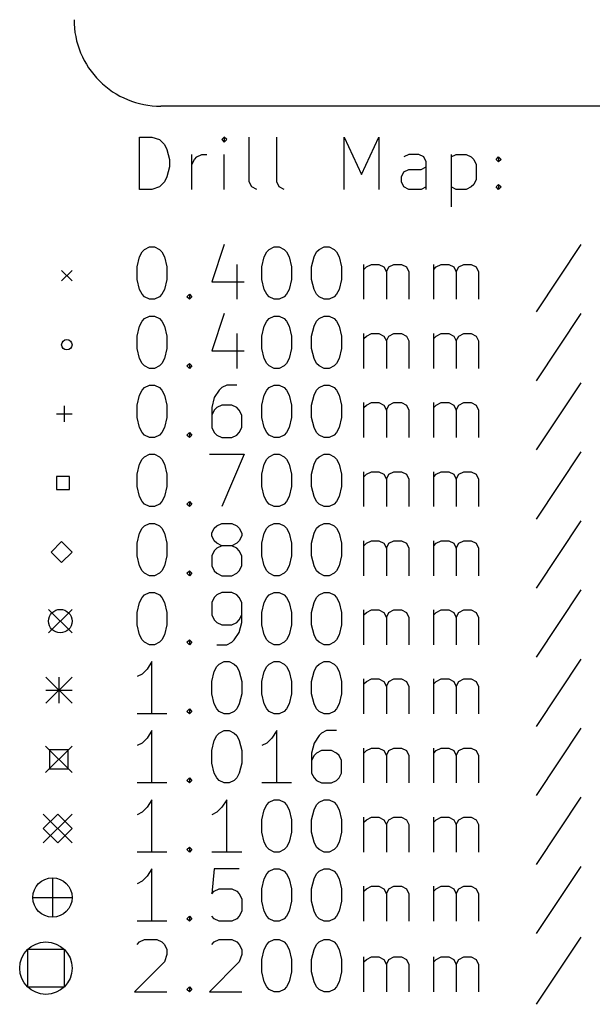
# Model space of a CAD drawing. Extents: x 35 to 385, y -237 to -55.
# Tile 1 of 8: x 35 to 57, y -236 to -199. Entities that reach past the tile are written whole.
import ezdxf

# ---------------------------------------------------------------- set-up
doc = ezdxf.new("R2010")
doc.units = 0
doc.layers.add('BLACK', color=7, linetype='CONTINUOUS')

msp = doc.modelspace()

# ---------------------------------------------------------------- linework, layer by layer
at = {"layer": 'BLACK', "linetype": 'CONTINUOUS'}
for p, q in [((381.506, -201.93), (40.4576, -201.93)), ((39.6487, -205.11), (39.6487, -203.11)), ((39.6487, -203.11), (40.1249, -203.11)), ((40.1249, -203.11), (40.4106, -203.205)), ((42.8868, -203.11), (42.7915, -203.205)), ((42.982, -203.205), (42.8868, -203.11)), ((42.8868, -203.11), (42.8868, -203.3)), ((43.8392, -204.824), (43.8392, -203.11)), ((44.8868, -204.824), (44.8868, -203.11)), ((47.4582, -205.11), (47.4582, -203.11)), ((47.4582, -203.11), (48.1249, -204.538)), ((48.1249, -204.538), (48.7915, -203.11)), ((48.7915, -203.11), (48.7915, -205.11)), ((40.4106, -203.205), (40.6011, -203.395)), ((40.6011, -203.395), (40.6963, -203.586)), ((42.7915, -203.205), (42.8868, -203.3)), ((42.8868, -203.3), (42.982, -203.205)), ((40.6963, -203.586), (40.7915, -203.967)), ((41.6487, -205.11), (41.6487, -203.776)), ((41.7439, -203.967), (41.8392, -203.872)), ((41.8392, -203.872), (42.0296, -203.776)), ((42.0296, -203.776), (42.2201, -203.776)), ((42.8868, -205.11), (42.8868, -203.776)), ((49.9344, -203.776), (49.7439, -203.872)), ((50.3154, -203.776), (49.9344, -203.776)), ((50.5058, -203.872), (50.3154, -203.776)), ((50.6011, -204.062), (50.5058, -203.872)), ((51.5535, -203.776), (51.5535, -205.776)), ((51.5535, -203.872), (51.7439, -203.776)), ((51.7439, -203.776), (52.1249, -203.776)), ((52.1249, -203.776), (52.3154, -203.872)), ((52.3154, -203.872), (52.4106, -203.967)), ((53.2677, -203.967), (53.363, -203.872)), ((53.363, -203.872), (53.4582, -203.967)), ((53.363, -203.872), (53.363, -204.062)), ((40.7915, -204.253), (40.6963, -204.634)), ((40.7915, -203.967), (40.7915, -204.253)), ((41.6487, -204.157), (41.7439, -203.967)), ((50.4106, -204.348), (50.6011, -204.253)), ((50.6011, -205.11), (50.6011, -204.062)), ((52.4106, -203.967), (52.5058, -204.157)), ((52.5058, -204.157), (52.5058, -204.729)), ((53.363, -204.062), (53.2677, -203.967)), ((53.4582, -203.967), (53.363, -204.062)), ((40.6963, -204.634), (40.6011, -204.824)), ((49.6487, -204.634), (49.7439, -204.443)), ((49.6487, -204.824), (49.6487, -204.634)), ((49.7439, -204.443), (49.9344, -204.348)), ((49.9344, -204.348), (50.4106, -204.348)), ((40.4106, -205.015), (40.1249, -205.11)), ((40.6011, -204.824), (40.4106, -205.015)), ((43.9344, -205.015), (43.8392, -204.824)), ((44.1249, -205.11), (43.9344, -205.015)), ((44.982, -205.015), (44.8868, -204.824)), ((45.1725, -205.11), (44.982, -205.015)), ((49.7439, -205.015), (49.6487, -204.824)), ((49.9344, -205.11), (49.7439, -205.015)), ((50.6011, -205.015), (50.4106, -205.11)), ((51.7439, -205.11), (51.5535, -205.015)), ((52.3154, -205.015), (52.1249, -205.11)), ((52.4106, -204.919), (52.3154, -205.015)), ((52.5058, -204.729), (52.4106, -204.919)), ((53.2677, -205.015), (53.363, -204.919)), ((53.363, -205.11), (53.2677, -205.015)), ((53.363, -204.919), (53.4582, -205.015)), ((53.363, -204.919), (53.363, -205.11)), ((53.4582, -205.015), (53.363, -205.11)), ((40.1249, -205.11), (39.6487, -205.11)), ((50.4106, -205.11), (49.9344, -205.11)), ((52.1249, -205.11), (51.7439, -205.11)), ((42.8868, -207.215), (42.4106, -208.643)), ((56.5058, -207.215), (54.7915, -209.786)), ((39.6487, -207.691), (39.7439, -207.5)), ((39.7439, -207.5), (39.8392, -207.405)), ((39.8392, -207.405), (40.0296, -207.31)), ((40.0296, -207.31), (40.2201, -207.31)), ((40.2201, -207.31), (40.4106, -207.405)), ((40.4106, -207.405), (40.5058, -207.5)), ((40.5058, -207.5), (40.6011, -207.691)), ((44.4106, -207.691), (44.5058, -207.5)), ((44.5058, -207.5), (44.6011, -207.405)), ((44.6011, -207.405), (44.7915, -207.31)), ((44.7915, -207.31), (44.982, -207.31)), ((44.982, -207.31), (45.1725, -207.405)), ((45.1725, -207.405), (45.2677, -207.5)), ((45.2677, -207.5), (45.363, -207.691)), ((46.3154, -207.691), (46.4106, -207.5)), ((46.4106, -207.5), (46.5058, -207.405)), ((46.5058, -207.405), (46.6963, -207.31)), ((46.6963, -207.31), (46.8868, -207.31)), ((46.8868, -207.31), (47.0773, -207.405)), ((47.0773, -207.405), (47.1725, -207.5)), ((47.1725, -207.5), (47.2677, -207.691)), ((39.5535, -208.072), (39.6487, -207.691)), ((40.6011, -207.691), (40.6963, -208.072)), ((43.363, -207.976), (43.363, -209.31)), ((44.3154, -208.072), (44.4106, -207.691)), ((45.363, -207.691), (45.4582, -208.072)), ((46.2201, -208.072), (46.3154, -207.691)), ((47.2677, -207.691), (47.363, -208.072)), ((48.2201, -209.31), (48.2201, -207.976)), ((48.3154, -208.072), (48.5058, -207.976)), ((48.5058, -207.976), (48.7915, -207.976)), ((48.7915, -207.976), (48.982, -208.072)), ((49.1725, -208.072), (49.363, -207.976)), ((49.363, -207.976), (49.6487, -207.976)), ((49.6487, -207.976), (49.8392, -208.072)), ((50.8868, -209.31), (50.8868, -207.976)), ((50.982, -208.072), (51.1725, -207.976)), ((51.1725, -207.976), (51.4582, -207.976)), ((51.4582, -207.976), (51.6487, -208.072)), ((51.8392, -208.072), (52.0296, -207.976)), ((52.0296, -207.976), (52.3154, -207.976)), ((52.3154, -207.976), (52.5058, -208.072)), ((36.6725, -208.205), (37.0725, -208.605)), ((37.0725, -208.205), (36.6725, -208.605)), ((39.5535, -208.548), (39.5535, -208.072)), ((40.6963, -208.072), (40.6963, -208.548)), ((44.3154, -208.548), (44.3154, -208.072)), ((45.4582, -208.072), (45.4582, -208.548)), ((46.2201, -208.548), (46.2201, -208.072)), ((47.363, -208.072), (47.363, -208.548)), ((48.2201, -208.167), (48.3154, -208.072)), ((48.982, -208.072), (49.0773, -208.262)), ((49.0773, -208.262), (49.1725, -208.072)), ((49.0773, -208.262), (49.0773, -209.31)), ((49.8392, -208.072), (49.9344, -208.262)), ((49.9344, -208.262), (49.9344, -209.31)), ((50.8868, -208.167), (50.982, -208.072)), ((51.6487, -208.072), (51.7439, -208.262)), ((51.7439, -208.262), (51.8392, -208.072)), ((51.7439, -208.262), (51.7439, -209.31)), ((52.5058, -208.072), (52.6011, -208.262)), ((52.6011, -208.262), (52.6011, -209.31)), ((39.6487, -208.929), (39.5535, -208.548)), ((40.6963, -208.548), (40.6011, -208.929)), ((42.4106, -208.643), (43.6487, -208.643)), ((44.4106, -208.929), (44.3154, -208.548)), ((45.4582, -208.548), (45.363, -208.929)), ((46.3154, -208.929), (46.2201, -208.548)), ((47.363, -208.548), (47.2677, -208.929)), ((39.7439, -209.119), (39.6487, -208.929)), ((39.8392, -209.215), (39.7439, -209.119)), ((40.5058, -209.119), (40.4106, -209.215)), ((40.6011, -208.929), (40.5058, -209.119)), ((41.4582, -209.215), (41.5535, -209.119)), ((41.5535, -209.119), (41.6487, -209.215)), ((41.5535, -209.119), (41.5535, -209.31)), ((44.5058, -209.119), (44.4106, -208.929)), ((44.6011, -209.215), (44.5058, -209.119)), ((45.2677, -209.119), (45.1725, -209.215)), ((45.363, -208.929), (45.2677, -209.119)), ((46.4106, -209.119), (46.3154, -208.929)), ((46.5058, -209.215), (46.4106, -209.119)), ((47.1725, -209.119), (47.0773, -209.215)), ((47.2677, -208.929), (47.1725, -209.119)), ((40.0296, -209.31), (39.8392, -209.215)), ((40.2201, -209.31), (40.0296, -209.31)), ((40.4106, -209.215), (40.2201, -209.31)), ((41.5535, -209.31), (41.4582, -209.215)), ((41.6487, -209.215), (41.5535, -209.31)), ((44.7915, -209.31), (44.6011, -209.215)), ((44.982, -209.31), (44.7915, -209.31)), ((45.1725, -209.215), (44.982, -209.31)), ((46.6963, -209.31), (46.5058, -209.215)), ((46.8868, -209.31), (46.6963, -209.31)), ((47.0773, -209.215), (46.8868, -209.31)), ((42.8868, -209.855), (42.4106, -211.283)), ((56.5058, -209.855), (54.7915, -212.426)), ((39.6487, -210.331), (39.7439, -210.14)), ((39.7439, -210.14), (39.8392, -210.045)), ((39.8392, -210.045), (40.0296, -209.95)), ((40.0296, -209.95), (40.2201, -209.95)), ((40.2201, -209.95), (40.4106, -210.045)), ((40.4106, -210.045), (40.5058, -210.14)), ((40.5058, -210.14), (40.6011, -210.331)), ((44.4106, -210.331), (44.5058, -210.14)), ((44.5058, -210.14), (44.6011, -210.045)), ((44.6011, -210.045), (44.7915, -209.95)), ((44.7915, -209.95), (44.982, -209.95)), ((44.982, -209.95), (45.1725, -210.045)), ((45.1725, -210.045), (45.2677, -210.14)), ((45.2677, -210.14), (45.363, -210.331)), ((46.3154, -210.331), (46.4106, -210.14)), ((46.4106, -210.14), (46.5058, -210.045)), ((46.5058, -210.045), (46.6963, -209.95)), ((46.6963, -209.95), (46.8868, -209.95)), ((46.8868, -209.95), (47.0773, -210.045)), ((47.0773, -210.045), (47.1725, -210.14)), ((47.1725, -210.14), (47.2677, -210.331)), ((39.5535, -210.712), (39.6487, -210.331)), ((40.6011, -210.331), (40.6963, -210.712)), ((43.363, -210.616), (43.363, -211.95)), ((44.3154, -210.712), (44.4106, -210.331)), ((45.363, -210.331), (45.4582, -210.712)), ((46.2201, -210.712), (46.3154, -210.331)), ((47.2677, -210.331), (47.363, -210.712)), ((48.2201, -211.95), (48.2201, -210.616)), ((48.3154, -210.712), (48.5058, -210.616)), ((48.5058, -210.616), (48.7915, -210.616)), ((48.7915, -210.616), (48.982, -210.712)), ((49.1725, -210.712), (49.363, -210.616)), ((49.363, -210.616), (49.6487, -210.616)), ((49.6487, -210.616), (49.8392, -210.712)), ((50.8868, -211.95), (50.8868, -210.616)), ((50.982, -210.712), (51.1725, -210.616)), ((51.1725, -210.616), (51.4582, -210.616)), ((51.4582, -210.616), (51.6487, -210.712)), ((51.8392, -210.712), (52.0296, -210.616)), ((52.0296, -210.616), (52.3154, -210.616)), ((52.3154, -210.616), (52.5058, -210.712)), ((39.5535, -211.188), (39.5535, -210.712)), ((40.6963, -210.712), (40.6963, -211.188)), ((44.3154, -211.188), (44.3154, -210.712)), ((45.4582, -210.712), (45.4582, -211.188)), ((46.2201, -211.188), (46.2201, -210.712)), ((47.363, -210.712), (47.363, -211.188)), ((48.2201, -210.807), (48.3154, -210.712)), ((48.982, -210.712), (49.0773, -210.902)), ((49.0773, -210.902), (49.1725, -210.712)), ((49.0773, -210.902), (49.0773, -211.95)), ((49.8392, -210.712), (49.9344, -210.902)), ((49.9344, -210.902), (49.9344, -211.95)), ((50.8868, -210.807), (50.982, -210.712)), ((51.6487, -210.712), (51.7439, -210.902)), ((51.7439, -210.902), (51.8392, -210.712)), ((51.7439, -210.902), (51.7439, -211.95)), ((52.5058, -210.712), (52.6011, -210.902)), ((52.6011, -210.902), (52.6011, -211.95)), ((39.6487, -211.569), (39.5535, -211.188)), ((40.6963, -211.188), (40.6011, -211.569)), ((42.4106, -211.283), (43.6487, -211.283)), ((44.4106, -211.569), (44.3154, -211.188)), ((45.4582, -211.188), (45.363, -211.569)), ((46.3154, -211.569), (46.2201, -211.188)), ((47.363, -211.188), (47.2677, -211.569)), ((39.7439, -211.759), (39.6487, -211.569)), ((39.8392, -211.855), (39.7439, -211.759)), ((40.5058, -211.759), (40.4106, -211.855)), ((40.6011, -211.569), (40.5058, -211.759)), ((41.4582, -211.855), (41.5535, -211.759)), ((41.5535, -211.759), (41.6487, -211.855)), ((41.5535, -211.759), (41.5535, -211.95)), ((44.5058, -211.759), (44.4106, -211.569)), ((44.6011, -211.855), (44.5058, -211.759)), ((45.2677, -211.759), (45.1725, -211.855)), ((45.363, -211.569), (45.2677, -211.759)), ((46.4106, -211.759), (46.3154, -211.569)), ((46.5058, -211.855), (46.4106, -211.759)), ((47.1725, -211.759), (47.0773, -211.855)), ((47.2677, -211.569), (47.1725, -211.759)), ((40.0296, -211.95), (39.8392, -211.855)), ((40.2201, -211.95), (40.0296, -211.95)), ((40.4106, -211.855), (40.2201, -211.95)), ((41.5535, -211.95), (41.4582, -211.855)), ((41.6487, -211.855), (41.5535, -211.95)), ((44.7915, -211.95), (44.6011, -211.855)), ((44.982, -211.95), (44.7915, -211.95)), ((45.1725, -211.855), (44.982, -211.95)), ((46.6963, -211.95), (46.5058, -211.855)), ((46.8868, -211.95), (46.6963, -211.95)), ((47.0773, -211.855), (46.8868, -211.95)), ((56.5058, -212.495), (54.7915, -215.066)), ((39.6487, -212.971), (39.7439, -212.78)), ((39.7439, -212.78), (39.8392, -212.685)), ((39.8392, -212.685), (40.0296, -212.59)), ((40.0296, -212.59), (40.2201, -212.59)), ((40.2201, -212.59), (40.4106, -212.685)), ((40.4106, -212.685), (40.5058, -212.78)), ((40.5058, -212.78), (40.6011, -212.971)), ((42.6963, -212.78), (42.5058, -213.066)), ((42.7915, -212.685), (42.6963, -212.78)), ((42.982, -212.59), (42.7915, -212.685)), ((43.363, -212.59), (42.982, -212.59)), ((44.4106, -212.971), (44.5058, -212.78)), ((44.5058, -212.78), (44.6011, -212.685)), ((44.6011, -212.685), (44.7915, -212.59)), ((44.7915, -212.59), (44.982, -212.59)), ((44.982, -212.59), (45.1725, -212.685)), ((45.1725, -212.685), (45.2677, -212.78)), ((45.2677, -212.78), (45.363, -212.971)), ((46.3154, -212.971), (46.4106, -212.78)), ((46.4106, -212.78), (46.5058, -212.685)), ((46.5058, -212.685), (46.6963, -212.59)), ((46.6963, -212.59), (46.8868, -212.59)), ((46.8868, -212.59), (47.0773, -212.685)), ((47.0773, -212.685), (47.1725, -212.78)), ((47.1725, -212.78), (47.2677, -212.971)), ((39.5535, -213.352), (39.6487, -212.971)), ((40.6011, -212.971), (40.6963, -213.352)), ((42.5058, -213.066), (42.4106, -213.447)), ((44.3154, -213.352), (44.4106, -212.971)), ((45.363, -212.971), (45.4582, -213.352)), ((46.2201, -213.352), (46.3154, -212.971)), ((47.2677, -212.971), (47.363, -213.352)), ((48.2201, -214.59), (48.2201, -213.256)), ((48.3154, -213.352), (48.5058, -213.256)), ((48.5058, -213.256), (48.7915, -213.256)), ((48.7915, -213.256), (48.982, -213.352)), ((49.1725, -213.352), (49.363, -213.256)), ((49.363, -213.256), (49.6487, -213.256)), ((49.6487, -213.256), (49.8392, -213.352)), ((50.8868, -214.59), (50.8868, -213.256)), ((50.982, -213.352), (51.1725, -213.256)), ((51.1725, -213.256), (51.4582, -213.256)), ((51.4582, -213.256), (51.6487, -213.352)), ((51.8392, -213.352), (52.0296, -213.256)), ((52.0296, -213.256), (52.3154, -213.256)), ((52.3154, -213.256), (52.5058, -213.352)), ((36.7725, -213.385), (36.7725, -213.985)), ((39.5535, -213.828), (39.5535, -213.352)), ((40.6963, -213.352), (40.6963, -213.828)), ((42.4106, -213.447), (42.4106, -214.209)), ((42.5058, -213.542), (42.4106, -213.733)), ((42.6011, -213.447), (42.5058, -213.542)), ((42.7915, -213.352), (42.6011, -213.447)), ((43.1725, -213.352), (42.7915, -213.352)), ((43.363, -213.447), (43.1725, -213.352)), ((43.4582, -213.542), (43.363, -213.447)), ((43.5535, -213.733), (43.4582, -213.542)), ((44.3154, -213.828), (44.3154, -213.352)), ((45.4582, -213.352), (45.4582, -213.828)), ((46.2201, -213.828), (46.2201, -213.352)), ((47.363, -213.352), (47.363, -213.828)), ((48.2201, -213.447), (48.3154, -213.352)), ((48.982, -213.352), (49.0773, -213.542)), ((49.0773, -213.542), (49.1725, -213.352)), ((49.0773, -213.542), (49.0773, -214.59)), ((49.8392, -213.352), (49.9344, -213.542)), ((49.9344, -213.542), (49.9344, -214.59)), ((50.8868, -213.447), (50.982, -213.352)), ((51.6487, -213.352), (51.7439, -213.542)), ((51.7439, -213.542), (51.8392, -213.352)), ((51.7439, -213.542), (51.7439, -214.59)), ((52.5058, -213.352), (52.6011, -213.542)), ((52.6011, -213.542), (52.6011, -214.59)), ((36.4725, -213.685), (37.0725, -213.685)), ((39.6487, -214.209), (39.5535, -213.828)), ((40.6963, -213.828), (40.6011, -214.209)), ((43.5535, -214.209), (43.5535, -213.733)), ((44.4106, -214.209), (44.3154, -213.828)), ((45.4582, -213.828), (45.363, -214.209)), ((46.3154, -214.209), (46.2201, -213.828)), ((47.363, -213.828), (47.2677, -214.209)), ((39.7439, -214.399), (39.6487, -214.209)), ((39.8392, -214.495), (39.7439, -214.399)), ((40.5058, -214.399), (40.4106, -214.495)), ((40.6011, -214.209), (40.5058, -214.399)), ((41.4582, -214.495), (41.5535, -214.399)), ((41.5535, -214.399), (41.6487, -214.495)), ((41.5535, -214.399), (41.5535, -214.59)), ((42.4106, -214.209), (42.5058, -214.399)), ((42.5058, -214.399), (42.6011, -214.495)), ((43.363, -214.495), (43.4582, -214.399)), ((43.4582, -214.399), (43.5535, -214.209)), ((44.5058, -214.399), (44.4106, -214.209)), ((44.6011, -214.495), (44.5058, -214.399)), ((45.2677, -214.399), (45.1725, -214.495)), ((45.363, -214.209), (45.2677, -214.399)), ((46.4106, -214.399), (46.3154, -214.209)), ((46.5058, -214.495), (46.4106, -214.399)), ((47.1725, -214.399), (47.0773, -214.495)), ((47.2677, -214.209), (47.1725, -214.399)), ((40.0296, -214.59), (39.8392, -214.495)), ((40.2201, -214.59), (40.0296, -214.59)), ((40.4106, -214.495), (40.2201, -214.59)), ((41.5535, -214.59), (41.4582, -214.495)), ((41.6487, -214.495), (41.5535, -214.59)), ((42.6011, -214.495), (42.7915, -214.59)), ((42.7915, -214.59), (43.1725, -214.59)), ((43.1725, -214.59), (43.363, -214.495)), ((44.7915, -214.59), (44.6011, -214.495)), ((44.982, -214.59), (44.7915, -214.59)), ((45.1725, -214.495), (44.982, -214.59)), ((46.6963, -214.59), (46.5058, -214.495)), ((46.8868, -214.59), (46.6963, -214.59)), ((47.0773, -214.495), (46.8868, -214.59)), ((56.5058, -215.135), (54.7915, -217.706)), ((39.6487, -215.611), (39.7439, -215.42)), ((39.7439, -215.42), (39.8392, -215.325)), ((39.8392, -215.325), (40.0296, -215.23)), ((40.0296, -215.23), (40.2201, -215.23)), ((40.2201, -215.23), (40.4106, -215.325)), ((40.4106, -215.325), (40.5058, -215.42)), ((40.5058, -215.42), (40.6011, -215.611)), ((42.3154, -215.23), (43.6487, -215.23)), ((43.6487, -215.23), (42.7915, -217.23)), ((44.4106, -215.611), (44.5058, -215.42)), ((44.5058, -215.42), (44.6011, -215.325)), ((44.6011, -215.325), (44.7915, -215.23)), ((44.7915, -215.23), (44.982, -215.23)), ((44.982, -215.23), (45.1725, -215.325)), ((45.1725, -215.325), (45.2677, -215.42)), ((45.2677, -215.42), (45.363, -215.611)), ((46.3154, -215.611), (46.4106, -215.42)), ((46.4106, -215.42), (46.5058, -215.325)), ((46.5058, -215.325), (46.6963, -215.23)), ((46.6963, -215.23), (46.8868, -215.23)), ((46.8868, -215.23), (47.0773, -215.325)), ((47.0773, -215.325), (47.1725, -215.42)), ((47.1725, -215.42), (47.2677, -215.611)), ((39.5535, -215.992), (39.6487, -215.611)), ((40.6011, -215.611), (40.6963, -215.992)), ((44.3154, -215.992), (44.4106, -215.611)), ((45.363, -215.611), (45.4582, -215.992)), ((46.2201, -215.992), (46.3154, -215.611)), ((47.2677, -215.611), (47.363, -215.992)), ((48.2201, -217.23), (48.2201, -215.896)), ((48.3154, -215.992), (48.5058, -215.896)), ((48.5058, -215.896), (48.7915, -215.896)), ((48.7915, -215.896), (48.982, -215.992)), ((49.1725, -215.992), (49.363, -215.896)), ((49.363, -215.896), (49.6487, -215.896)), ((49.6487, -215.896), (49.8392, -215.992)), ((50.8868, -217.23), (50.8868, -215.896)), ((50.982, -215.992), (51.1725, -215.896)), ((51.1725, -215.896), (51.4582, -215.896)), ((51.4582, -215.896), (51.6487, -215.992)), ((51.8392, -215.992), (52.0296, -215.896)), ((52.0296, -215.896), (52.3154, -215.896)), ((52.3154, -215.896), (52.5058, -215.992)), ((36.97, -216.078), (36.475, -216.078)), ((36.475, -216.078), (36.475, -216.572)), ((36.97, -216.572), (36.97, -216.078)), ((39.5535, -216.468), (39.5535, -215.992)), ((40.6963, -215.992), (40.6963, -216.468)), ((44.3154, -216.468), (44.3154, -215.992)), ((45.4582, -215.992), (45.4582, -216.468)), ((46.2201, -216.468), (46.2201, -215.992)), ((47.363, -215.992), (47.363, -216.468)), ((48.2201, -216.087), (48.3154, -215.992)), ((48.982, -215.992), (49.0773, -216.182)), ((49.0773, -216.182), (49.1725, -215.992)), ((49.0773, -216.182), (49.0773, -217.23)), ((49.8392, -215.992), (49.9344, -216.182)), ((49.9344, -216.182), (49.9344, -217.23)), ((50.8868, -216.087), (50.982, -215.992)), ((51.6487, -215.992), (51.7439, -216.182)), ((51.7439, -216.182), (51.8392, -215.992)), ((51.7439, -216.182), (51.7439, -217.23)), ((52.5058, -215.992), (52.6011, -216.182)), ((52.6011, -216.182), (52.6011, -217.23)), ((36.475, -216.572), (36.97, -216.572)), ((39.6487, -216.849), (39.5535, -216.468)), ((40.6963, -216.468), (40.6011, -216.849)), ((44.4106, -216.849), (44.3154, -216.468)), ((45.4582, -216.468), (45.363, -216.849)), ((46.3154, -216.849), (46.2201, -216.468)), ((47.363, -216.468), (47.2677, -216.849)), ((39.7439, -217.039), (39.6487, -216.849)), ((39.8392, -217.135), (39.7439, -217.039)), ((40.5058, -217.039), (40.4106, -217.135)), ((40.6011, -216.849), (40.5058, -217.039)), ((41.4582, -217.135), (41.5535, -217.039)), ((41.5535, -217.039), (41.6487, -217.135)), ((41.5535, -217.039), (41.5535, -217.23)), ((44.5058, -217.039), (44.4106, -216.849)), ((44.6011, -217.135), (44.5058, -217.039)), ((45.2677, -217.039), (45.1725, -217.135)), ((45.363, -216.849), (45.2677, -217.039)), ((46.4106, -217.039), (46.3154, -216.849)), ((46.5058, -217.135), (46.4106, -217.039)), ((47.1725, -217.039), (47.0773, -217.135)), ((47.2677, -216.849), (47.1725, -217.039)), ((40.0296, -217.23), (39.8392, -217.135)), ((40.2201, -217.23), (40.0296, -217.23)), ((40.4106, -217.135), (40.2201, -217.23)), ((41.5535, -217.23), (41.4582, -217.135)), ((41.6487, -217.135), (41.5535, -217.23)), ((44.7915, -217.23), (44.6011, -217.135)), ((44.982, -217.23), (44.7915, -217.23)), ((45.1725, -217.135), (44.982, -217.23)), ((46.6963, -217.23), (46.5058, -217.135)), ((46.8868, -217.23), (46.6963, -217.23)), ((47.0773, -217.135), (46.8868, -217.23)), ((56.5058, -217.775), (54.7915, -220.346)), ((39.6487, -218.251), (39.7439, -218.06)), ((39.7439, -218.06), (39.8392, -217.965)), ((39.8392, -217.965), (40.0296, -217.87)), ((40.0296, -217.87), (40.2201, -217.87)), ((40.2201, -217.87), (40.4106, -217.965)), ((40.4106, -217.965), (40.5058, -218.06)), ((40.5058, -218.06), (40.6011, -218.251)), ((42.4106, -218.251), (42.5058, -218.06)), ((42.5058, -218.06), (42.6011, -217.965)), ((42.6011, -217.965), (42.7915, -217.87)), ((42.7915, -217.87), (43.1725, -217.87)), ((43.1725, -217.87), (43.363, -217.965)), ((43.363, -217.965), (43.4582, -218.06)), ((43.4582, -218.06), (43.5535, -218.251)), ((44.4106, -218.251), (44.5058, -218.06)), ((44.5058, -218.06), (44.6011, -217.965)), ((44.6011, -217.965), (44.7915, -217.87)), ((44.7915, -217.87), (44.982, -217.87)), ((44.982, -217.87), (45.1725, -217.965)), ((45.1725, -217.965), (45.2677, -218.06)), ((45.2677, -218.06), (45.363, -218.251)), ((46.3154, -218.251), (46.4106, -218.06)), ((46.4106, -218.06), (46.5058, -217.965)), ((46.5058, -217.965), (46.6963, -217.87)), ((46.6963, -217.87), (46.8868, -217.87)), ((46.8868, -217.87), (47.0773, -217.965)), ((47.0773, -217.965), (47.1725, -218.06)), ((47.1725, -218.06), (47.2677, -218.251)), ((36.6725, -218.565), (36.2725, -218.965)), ((37.0725, -218.965), (36.6725, -218.565)), ((39.5535, -218.632), (39.6487, -218.251)), ((40.6011, -218.251), (40.6963, -218.632)), ((42.4106, -218.346), (42.4106, -218.251)), ((42.5058, -218.536), (42.4106, -218.346)), ((42.6011, -218.632), (42.5058, -218.536)), ((43.4582, -218.536), (43.363, -218.632)), ((43.5535, -218.346), (43.4582, -218.536)), ((43.5535, -218.251), (43.5535, -218.346)), ((44.3154, -218.632), (44.4106, -218.251)), ((45.363, -218.251), (45.4582, -218.632)), ((46.2201, -218.632), (46.3154, -218.251)), ((47.2677, -218.251), (47.363, -218.632)), ((48.2201, -219.87), (48.2201, -218.536)), ((48.3154, -218.632), (48.5058, -218.536)), ((48.5058, -218.536), (48.7915, -218.536)), ((48.7915, -218.536), (48.982, -218.632)), ((49.1725, -218.632), (49.363, -218.536)), ((49.363, -218.536), (49.6487, -218.536)), ((49.6487, -218.536), (49.8392, -218.632)), ((50.8868, -219.87), (50.8868, -218.536)), ((50.982, -218.632), (51.1725, -218.536)), ((51.1725, -218.536), (51.4582, -218.536)), ((51.4582, -218.536), (51.6487, -218.632)), ((51.8392, -218.632), (52.0296, -218.536)), ((52.0296, -218.536), (52.3154, -218.536)), ((52.3154, -218.536), (52.5058, -218.632)), ((39.5535, -219.108), (39.5535, -218.632)), ((40.6963, -218.632), (40.6963, -219.108)), ((42.5058, -218.917), (42.4106, -219.108)), ((42.6011, -218.822), (42.5058, -218.917)), ((42.7915, -218.727), (42.6011, -218.632)), ((42.7915, -218.727), (42.6011, -218.822)), ((43.1725, -218.727), (42.7915, -218.727)), ((43.363, -218.632), (43.1725, -218.727)), ((43.363, -218.822), (43.1725, -218.727)), ((43.4582, -218.917), (43.363, -218.822)), ((43.5535, -219.108), (43.4582, -218.917)), ((44.3154, -219.108), (44.3154, -218.632)), ((45.4582, -218.632), (45.4582, -219.108)), ((46.2201, -219.108), (46.2201, -218.632)), ((47.363, -218.632), (47.363, -219.108)), ((48.2201, -218.727), (48.3154, -218.632)), ((48.982, -218.632), (49.0773, -218.822)), ((49.0773, -218.822), (49.1725, -218.632)), ((49.0773, -218.822), (49.0773, -219.87)), ((49.8392, -218.632), (49.9344, -218.822)), ((49.9344, -218.822), (49.9344, -219.87)), ((50.8868, -218.727), (50.982, -218.632)), ((51.6487, -218.632), (51.7439, -218.822)), ((51.7439, -218.822), (51.8392, -218.632)), ((51.7439, -218.822), (51.7439, -219.87)), ((52.5058, -218.632), (52.6011, -218.822)), ((52.6011, -218.822), (52.6011, -219.87)), ((36.2725, -218.965), (36.6725, -219.365)), ((36.6725, -219.365), (37.0725, -218.965)), ((39.6487, -219.489), (39.5535, -219.108)), ((40.6963, -219.108), (40.6011, -219.489)), ((42.4106, -219.108), (42.4106, -219.489)), ((43.5535, -219.489), (43.5535, -219.108)), ((44.4106, -219.489), (44.3154, -219.108)), ((45.4582, -219.108), (45.363, -219.489)), ((46.3154, -219.489), (46.2201, -219.108)), ((47.363, -219.108), (47.2677, -219.489)), ((39.7439, -219.679), (39.6487, -219.489)), ((39.8392, -219.775), (39.7439, -219.679)), ((40.5058, -219.679), (40.4106, -219.775)), ((40.6011, -219.489), (40.5058, -219.679)), ((41.4582, -219.775), (41.5535, -219.679)), ((41.5535, -219.679), (41.6487, -219.775)), ((41.5535, -219.679), (41.5535, -219.87)), ((42.4106, -219.489), (42.5058, -219.679)), ((42.5058, -219.679), (42.6011, -219.775)), ((43.363, -219.775), (43.4582, -219.679)), ((43.4582, -219.679), (43.5535, -219.489)), ((44.5058, -219.679), (44.4106, -219.489)), ((44.6011, -219.775), (44.5058, -219.679)), ((45.2677, -219.679), (45.1725, -219.775)), ((45.363, -219.489), (45.2677, -219.679)), ((46.4106, -219.679), (46.3154, -219.489)), ((46.5058, -219.775), (46.4106, -219.679)), ((47.1725, -219.679), (47.0773, -219.775)), ((47.2677, -219.489), (47.1725, -219.679)), ((40.0296, -219.87), (39.8392, -219.775)), ((40.2201, -219.87), (40.0296, -219.87)), ((40.4106, -219.775), (40.2201, -219.87)), ((41.5535, -219.87), (41.4582, -219.775)), ((41.6487, -219.775), (41.5535, -219.87)), ((42.6011, -219.775), (42.7915, -219.87)), ((42.7915, -219.87), (43.1725, -219.87)), ((43.1725, -219.87), (43.363, -219.775)), ((44.7915, -219.87), (44.6011, -219.775)), ((44.982, -219.87), (44.7915, -219.87)), ((45.1725, -219.775), (44.982, -219.87)), ((46.6963, -219.87), (46.5058, -219.775)), ((46.8868, -219.87), (46.6963, -219.87)), ((47.0773, -219.775), (46.8868, -219.87)), ((56.5058, -220.415), (54.7915, -222.986)), ((39.6487, -220.891), (39.7439, -220.7)), ((39.7439, -220.7), (39.8392, -220.605)), ((39.8392, -220.605), (40.0296, -220.51)), ((40.0296, -220.51), (40.2201, -220.51)), ((40.2201, -220.51), (40.4106, -220.605)), ((40.4106, -220.605), (40.5058, -220.7)), ((40.5058, -220.7), (40.6011, -220.891)), ((42.5058, -220.7), (42.4106, -220.891)), ((42.6011, -220.605), (42.5058, -220.7)), ((42.7915, -220.51), (42.6011, -220.605)), ((43.1725, -220.51), (42.7915, -220.51)), ((43.363, -220.605), (43.1725, -220.51)), ((43.4582, -220.7), (43.363, -220.605)), ((43.5535, -220.891), (43.4582, -220.7)), ((44.4106, -220.891), (44.5058, -220.7)), ((44.5058, -220.7), (44.6011, -220.605)), ((44.6011, -220.605), (44.7915, -220.51)), ((44.7915, -220.51), (44.982, -220.51)), ((44.982, -220.51), (45.1725, -220.605)), ((45.1725, -220.605), (45.2677, -220.7)), ((45.2677, -220.7), (45.363, -220.891)), ((46.3154, -220.891), (46.4106, -220.7)), ((46.4106, -220.7), (46.5058, -220.605)), ((46.5058, -220.605), (46.6963, -220.51)), ((46.6963, -220.51), (46.8868, -220.51)), ((46.8868, -220.51), (47.0773, -220.605)), ((47.0773, -220.605), (47.1725, -220.7)), ((47.1725, -220.7), (47.2677, -220.891)), ((36.1725, -221.155), (37.0725, -222.055)), ((37.0725, -221.155), (36.1725, -222.055)), ((39.5535, -221.272), (39.6487, -220.891)), ((40.6011, -220.891), (40.6963, -221.272)), ((42.4106, -220.891), (42.4106, -221.367)), ((43.5535, -221.653), (43.5535, -220.891)), ((44.3154, -221.272), (44.4106, -220.891)), ((45.363, -220.891), (45.4582, -221.272)), ((46.2201, -221.272), (46.3154, -220.891)), ((47.2677, -220.891), (47.363, -221.272)), ((48.2201, -222.51), (48.2201, -221.176)), ((48.3154, -221.272), (48.5058, -221.176)), ((48.5058, -221.176), (48.7915, -221.176)), ((48.7915, -221.176), (48.982, -221.272)), ((49.1725, -221.272), (49.363, -221.176)), ((49.363, -221.176), (49.6487, -221.176)), ((49.6487, -221.176), (49.8392, -221.272)), ((50.8868, -222.51), (50.8868, -221.176)), ((50.982, -221.272), (51.1725, -221.176)), ((51.1725, -221.176), (51.4582, -221.176)), ((51.4582, -221.176), (51.6487, -221.272)), ((51.8392, -221.272), (52.0296, -221.176)), ((52.0296, -221.176), (52.3154, -221.176)), ((52.3154, -221.176), (52.5058, -221.272)), ((39.5535, -221.748), (39.5535, -221.272)), ((40.6963, -221.272), (40.6963, -221.748)), ((42.4106, -221.367), (42.5058, -221.557)), ((42.5058, -221.557), (42.6011, -221.653)), ((43.363, -221.653), (43.4582, -221.557)), ((43.4582, -221.557), (43.5535, -221.367)), ((44.3154, -221.748), (44.3154, -221.272)), ((45.4582, -221.272), (45.4582, -221.748)), ((46.2201, -221.748), (46.2201, -221.272)), ((47.363, -221.272), (47.363, -221.748)), ((48.2201, -221.367), (48.3154, -221.272)), ((48.982, -221.272), (49.0773, -221.462)), ((49.0773, -221.462), (49.1725, -221.272)), ((49.0773, -221.462), (49.0773, -222.51)), ((49.8392, -221.272), (49.9344, -221.462)), ((49.9344, -221.462), (49.9344, -222.51)), ((50.8868, -221.367), (50.982, -221.272)), ((51.6487, -221.272), (51.7439, -221.462)), ((51.7439, -221.462), (51.8392, -221.272)), ((51.7439, -221.462), (51.7439, -222.51)), ((52.5058, -221.272), (52.6011, -221.462)), ((52.6011, -221.462), (52.6011, -222.51)), ((39.6487, -222.129), (39.5535, -221.748)), ((40.6963, -221.748), (40.6011, -222.129)), ((42.6011, -221.653), (42.7915, -221.748)), ((42.7915, -221.748), (43.1725, -221.748)), ((43.1725, -221.748), (43.363, -221.653)), ((43.4582, -222.034), (43.5535, -221.653)), ((44.4106, -222.129), (44.3154, -221.748)), ((45.4582, -221.748), (45.363, -222.129)), ((46.3154, -222.129), (46.2201, -221.748)), ((47.363, -221.748), (47.2677, -222.129)), ((39.7439, -222.319), (39.6487, -222.129)), ((39.8392, -222.415), (39.7439, -222.319)), ((40.5058, -222.319), (40.4106, -222.415)), ((40.6011, -222.129), (40.5058, -222.319)), ((41.4582, -222.415), (41.5535, -222.319)), ((41.5535, -222.319), (41.6487, -222.415)), ((41.5535, -222.319), (41.5535, -222.51)), ((43.1725, -222.415), (43.2677, -222.319)), ((43.2677, -222.319), (43.4582, -222.034)), ((44.5058, -222.319), (44.4106, -222.129)), ((44.6011, -222.415), (44.5058, -222.319)), ((45.2677, -222.319), (45.1725, -222.415)), ((45.363, -222.129), (45.2677, -222.319)), ((46.4106, -222.319), (46.3154, -222.129)), ((46.5058, -222.415), (46.4106, -222.319)), ((47.1725, -222.319), (47.0773, -222.415)), ((47.2677, -222.129), (47.1725, -222.319)), ((40.0296, -222.51), (39.8392, -222.415)), ((40.2201, -222.51), (40.0296, -222.51)), ((40.4106, -222.415), (40.2201, -222.51)), ((41.5535, -222.51), (41.4582, -222.415)), ((41.6487, -222.415), (41.5535, -222.51)), ((42.6011, -222.51), (42.982, -222.51)), ((42.982, -222.51), (43.1725, -222.415)), ((44.7915, -222.51), (44.6011, -222.415)), ((44.982, -222.51), (44.7915, -222.51)), ((45.1725, -222.415), (44.982, -222.51)), ((46.6963, -222.51), (46.5058, -222.415)), ((46.8868, -222.51), (46.6963, -222.51)), ((47.0773, -222.415), (46.8868, -222.51)), ((56.5058, -223.055), (54.7915, -225.626)), ((39.9344, -223.435), (39.7439, -223.626)), ((40.1249, -223.15), (39.9344, -223.435)), ((40.1249, -225.15), (40.1249, -223.15)), ((42.5058, -223.531), (42.6011, -223.34)), ((42.6011, -223.34), (42.6963, -223.245)), ((42.6963, -223.245), (42.8868, -223.15)), ((42.8868, -223.15), (43.0773, -223.15)), ((43.0773, -223.15), (43.2677, -223.245)), ((43.2677, -223.245), (43.363, -223.34)), ((43.363, -223.34), (43.4582, -223.531)), ((44.4106, -223.531), (44.5058, -223.34)), ((44.5058, -223.34), (44.6011, -223.245)), ((44.6011, -223.245), (44.7915, -223.15)), ((44.7915, -223.15), (44.982, -223.15)), ((44.982, -223.15), (45.1725, -223.245)), ((45.1725, -223.245), (45.2677, -223.34)), ((45.2677, -223.34), (45.363, -223.531)), ((46.3154, -223.531), (46.4106, -223.34)), ((46.4106, -223.34), (46.5058, -223.245)), ((46.5058, -223.245), (46.6963, -223.15)), ((46.6963, -223.15), (46.8868, -223.15)), ((46.8868, -223.15), (47.0773, -223.245)), ((47.0773, -223.245), (47.1725, -223.34)), ((47.1725, -223.34), (47.2677, -223.531)), ((36.0725, -223.745), (37.0725, -224.745)), ((37.0725, -223.745), (36.0725, -224.745)), ((36.5725, -223.745), (36.5725, -224.745)), ((39.7439, -223.626), (39.5535, -223.721)), ((42.4106, -223.912), (42.5058, -223.531)), ((43.4582, -223.531), (43.5535, -223.912)), ((44.3154, -223.912), (44.4106, -223.531)), ((45.363, -223.531), (45.4582, -223.912)), ((46.2201, -223.912), (46.3154, -223.531)), ((47.2677, -223.531), (47.363, -223.912)), ((48.2201, -225.15), (48.2201, -223.816)), ((48.3154, -223.912), (48.5058, -223.816)), ((48.5058, -223.816), (48.7915, -223.816)), ((48.7915, -223.816), (48.982, -223.912)), ((49.1725, -223.912), (49.363, -223.816)), ((49.363, -223.816), (49.6487, -223.816)), ((49.6487, -223.816), (49.8392, -223.912)), ((50.8868, -225.15), (50.8868, -223.816)), ((50.982, -223.912), (51.1725, -223.816)), ((51.1725, -223.816), (51.4582, -223.816)), ((51.4582, -223.816), (51.6487, -223.912)), ((51.8392, -223.912), (52.0296, -223.816)), ((52.0296, -223.816), (52.3154, -223.816)), ((52.3154, -223.816), (52.5058, -223.912)), ((42.4106, -224.388), (42.4106, -223.912)), ((43.5535, -223.912), (43.5535, -224.388)), ((44.3154, -224.388), (44.3154, -223.912)), ((45.4582, -223.912), (45.4582, -224.388)), ((46.2201, -224.388), (46.2201, -223.912)), ((47.363, -223.912), (47.363, -224.388)), ((48.2201, -224.007), (48.3154, -223.912)), ((48.982, -223.912), (49.0773, -224.102)), ((49.0773, -224.102), (49.1725, -223.912)), ((49.0773, -224.102), (49.0773, -225.15)), ((49.8392, -223.912), (49.9344, -224.102)), ((49.9344, -224.102), (49.9344, -225.15)), ((50.8868, -224.007), (50.982, -223.912)), ((51.6487, -223.912), (51.7439, -224.102)), ((51.7439, -224.102), (51.8392, -223.912)), ((51.7439, -224.102), (51.7439, -225.15)), ((52.5058, -223.912), (52.6011, -224.102)), ((52.6011, -224.102), (52.6011, -225.15)), ((36.0725, -224.245), (37.0725, -224.245)), ((42.5058, -224.769), (42.4106, -224.388)), ((43.5535, -224.388), (43.4582, -224.769)), ((44.4106, -224.769), (44.3154, -224.388)), ((45.4582, -224.388), (45.363, -224.769)), ((46.3154, -224.769), (46.2201, -224.388)), ((47.363, -224.388), (47.2677, -224.769)), ((41.4582, -225.055), (41.5535, -224.959)), ((41.5535, -224.959), (41.6487, -225.055)), ((41.5535, -224.959), (41.5535, -225.15)), ((42.6011, -224.959), (42.5058, -224.769)), ((42.6963, -225.055), (42.6011, -224.959)), ((43.363, -224.959), (43.2677, -225.055)), ((43.4582, -224.769), (43.363, -224.959)), ((44.5058, -224.959), (44.4106, -224.769)), ((44.6011, -225.055), (44.5058, -224.959)), ((45.2677, -224.959), (45.1725, -225.055)), ((45.363, -224.769), (45.2677, -224.959)), ((46.4106, -224.959), (46.3154, -224.769)), ((46.5058, -225.055), (46.4106, -224.959)), ((47.1725, -224.959), (47.0773, -225.055)), ((47.2677, -224.769), (47.1725, -224.959)), ((40.6963, -225.15), (39.5535, -225.15)), ((41.5535, -225.15), (41.4582, -225.055)), ((41.6487, -225.055), (41.5535, -225.15)), ((42.8868, -225.15), (42.6963, -225.055)), ((43.0773, -225.15), (42.8868, -225.15)), ((43.2677, -225.055), (43.0773, -225.15)), ((44.7915, -225.15), (44.6011, -225.055)), ((44.982, -225.15), (44.7915, -225.15)), ((45.1725, -225.055), (44.982, -225.15)), ((46.6963, -225.15), (46.5058, -225.055)), ((46.8868, -225.15), (46.6963, -225.15)), ((47.0773, -225.055), (46.8868, -225.15)), ((56.5058, -225.695), (54.7915, -228.266)), ((39.9344, -226.075), (39.7439, -226.266)), ((40.1249, -225.79), (39.9344, -226.075)), ((40.1249, -227.79), (40.1249, -225.79)), ((42.5058, -226.171), (42.6011, -225.98)), ((42.6011, -225.98), (42.6963, -225.885)), ((42.6963, -225.885), (42.8868, -225.79)), ((42.8868, -225.79), (43.0773, -225.79)), ((43.0773, -225.79), (43.2677, -225.885)), ((43.2677, -225.885), (43.363, -225.98)), ((43.363, -225.98), (43.4582, -226.171)), ((44.6963, -226.075), (44.5058, -226.266)), ((44.8868, -225.79), (44.6963, -226.075)), ((44.8868, -227.79), (44.8868, -225.79)), ((46.5058, -225.98), (46.3154, -226.266)), ((46.6011, -225.885), (46.5058, -225.98)), ((46.7915, -225.79), (46.6011, -225.885)), ((47.1725, -225.79), (46.7915, -225.79)), ((36.0565, -226.377), (37.0725, -227.393)), ((37.0725, -226.377), (36.0565, -227.393)), ((39.7439, -226.266), (39.5535, -226.361)), ((42.4106, -226.552), (42.5058, -226.171)), ((43.4582, -226.171), (43.5535, -226.552)), ((44.5058, -226.266), (44.3154, -226.361)), ((46.3154, -226.266), (46.2201, -226.647)), ((48.2201, -227.79), (48.2201, -226.456)), ((48.3154, -226.552), (48.5058, -226.456)), ((48.5058, -226.456), (48.7915, -226.456)), ((48.7915, -226.456), (48.982, -226.552)), ((49.1725, -226.552), (49.363, -226.456)), ((49.363, -226.456), (49.6487, -226.456)), ((49.6487, -226.456), (49.8392, -226.552)), ((50.8868, -227.79), (50.8868, -226.456)), ((50.982, -226.552), (51.1725, -226.456)), ((51.1725, -226.456), (51.4582, -226.456)), ((51.4582, -226.456), (51.6487, -226.552)), ((51.8392, -226.552), (52.0296, -226.456)), ((52.0296, -226.456), (52.3154, -226.456)), ((52.3154, -226.456), (52.5058, -226.552)), ((36.9237, -226.526), (36.2053, -226.526)), ((36.2053, -226.526), (36.2053, -227.244)), ((36.9237, -227.244), (36.9237, -226.526)), ((42.4106, -227.028), (42.4106, -226.552)), ((43.5535, -226.552), (43.5535, -227.028)), ((46.2201, -226.647), (46.2201, -227.409)), ((46.3154, -226.742), (46.2201, -226.933)), ((46.4106, -226.647), (46.3154, -226.742)), ((46.6011, -226.552), (46.4106, -226.647)), ((46.982, -226.552), (46.6011, -226.552)), ((47.1725, -226.647), (46.982, -226.552)), ((47.2677, -226.742), (47.1725, -226.647)), ((47.363, -226.933), (47.2677, -226.742)), ((48.2201, -226.647), (48.3154, -226.552)), ((48.982, -226.552), (49.0773, -226.742)), ((49.0773, -226.742), (49.1725, -226.552)), ((49.0773, -226.742), (49.0773, -227.79)), ((49.8392, -226.552), (49.9344, -226.742)), ((49.9344, -226.742), (49.9344, -227.79)), ((50.8868, -226.647), (50.982, -226.552)), ((51.6487, -226.552), (51.7439, -226.742)), ((51.7439, -226.742), (51.8392, -226.552)), ((51.7439, -226.742), (51.7439, -227.79)), ((52.5058, -226.552), (52.6011, -226.742)), ((52.6011, -226.742), (52.6011, -227.79)), ((42.5058, -227.409), (42.4106, -227.028)), ((43.5535, -227.028), (43.4582, -227.409)), ((47.363, -227.409), (47.363, -226.933)), ((36.2053, -227.244), (36.9237, -227.244)), ((41.4582, -227.695), (41.5535, -227.599)), ((41.5535, -227.599), (41.6487, -227.695)), ((41.5535, -227.599), (41.5535, -227.79)), ((42.6011, -227.599), (42.5058, -227.409)), ((42.6963, -227.695), (42.6011, -227.599)), ((43.363, -227.599), (43.2677, -227.695)), ((43.4582, -227.409), (43.363, -227.599)), ((46.2201, -227.409), (46.3154, -227.599)), ((46.3154, -227.599), (46.4106, -227.695)), ((47.1725, -227.695), (47.2677, -227.599)), ((47.2677, -227.599), (47.363, -227.409)), ((40.6963, -227.79), (39.5535, -227.79)), ((41.5535, -227.79), (41.4582, -227.695)), ((41.6487, -227.695), (41.5535, -227.79)), ((42.8868, -227.79), (42.6963, -227.695)), ((43.0773, -227.79), (42.8868, -227.79)), ((43.2677, -227.695), (43.0773, -227.79)), ((45.4582, -227.79), (44.3154, -227.79)), ((46.4106, -227.695), (46.6011, -227.79)), ((46.6011, -227.79), (46.982, -227.79)), ((46.982, -227.79), (47.1725, -227.695)), ((56.5058, -228.335), (54.7915, -230.906)), ((39.9344, -228.715), (39.7439, -228.906)), ((40.1249, -228.43), (39.9344, -228.715)), ((40.1249, -230.43), (40.1249, -228.43)), ((42.7915, -228.715), (42.6011, -228.906)), ((42.982, -228.43), (42.7915, -228.715)), ((42.982, -230.43), (42.982, -228.43)), ((44.4106, -228.811), (44.5058, -228.62)), ((44.5058, -228.62), (44.6011, -228.525)), ((44.6011, -228.525), (44.7915, -228.43)), ((44.7915, -228.43), (44.982, -228.43)), ((44.982, -228.43), (45.1725, -228.525)), ((45.1725, -228.525), (45.2677, -228.62)), ((45.2677, -228.62), (45.363, -228.811)), ((46.3154, -228.811), (46.4106, -228.62)), ((46.4106, -228.62), (46.5058, -228.525)), ((46.5058, -228.525), (46.6963, -228.43)), ((46.6963, -228.43), (46.8868, -228.43)), ((46.8868, -228.43), (47.0773, -228.525)), ((47.0773, -228.525), (47.1725, -228.62)), ((47.1725, -228.62), (47.2677, -228.811)), ((35.9725, -228.975), (37.0725, -230.075)), ((37.0725, -228.975), (35.9725, -230.075)), ((36.5225, -228.975), (35.9725, -229.525)), ((37.0725, -229.525), (36.5225, -228.975)), ((39.7439, -228.906), (39.5535, -229.001)), ((42.6011, -228.906), (42.4106, -229.001)), ((44.3154, -229.192), (44.4106, -228.811)), ((45.363, -228.811), (45.4582, -229.192)), ((46.2201, -229.192), (46.3154, -228.811)), ((47.2677, -228.811), (47.363, -229.192)), ((48.2201, -230.43), (48.2201, -229.096)), ((48.3154, -229.192), (48.5058, -229.096)), ((48.5058, -229.096), (48.7915, -229.096)), ((48.7915, -229.096), (48.982, -229.192)), ((49.1725, -229.192), (49.363, -229.096)), ((49.363, -229.096), (49.6487, -229.096)), ((49.6487, -229.096), (49.8392, -229.192)), ((50.8868, -230.43), (50.8868, -229.096)), ((50.982, -229.192), (51.1725, -229.096)), ((51.1725, -229.096), (51.4582, -229.096)), ((51.4582, -229.096), (51.6487, -229.192)), ((51.8392, -229.192), (52.0296, -229.096)), ((52.0296, -229.096), (52.3154, -229.096)), ((52.3154, -229.096), (52.5058, -229.192)), ((44.3154, -229.668), (44.3154, -229.192)), ((45.4582, -229.192), (45.4582, -229.668)), ((46.2201, -229.668), (46.2201, -229.192)), ((47.363, -229.192), (47.363, -229.668)), ((48.2201, -229.287), (48.3154, -229.192)), ((48.982, -229.192), (49.0773, -229.382)), ((49.0773, -229.382), (49.1725, -229.192)), ((49.0773, -229.382), (49.0773, -230.43)), ((49.8392, -229.192), (49.9344, -229.382)), ((49.9344, -229.382), (49.9344, -230.43)), ((50.8868, -229.287), (50.982, -229.192)), ((51.6487, -229.192), (51.7439, -229.382)), ((51.7439, -229.382), (51.8392, -229.192)), ((51.7439, -229.382), (51.7439, -230.43)), ((52.5058, -229.192), (52.6011, -229.382)), ((52.6011, -229.382), (52.6011, -230.43)), ((35.9725, -229.525), (36.5225, -230.075)), ((36.5225, -230.075), (37.0725, -229.525)), ((44.4106, -230.049), (44.3154, -229.668)), ((45.4582, -229.668), (45.363, -230.049)), ((46.3154, -230.049), (46.2201, -229.668)), ((47.363, -229.668), (47.2677, -230.049)), ((44.5058, -230.239), (44.4106, -230.049)), ((45.363, -230.049), (45.2677, -230.239)), ((46.4106, -230.239), (46.3154, -230.049)), ((47.2677, -230.049), (47.1725, -230.239)), ((40.6963, -230.43), (39.5535, -230.43)), ((41.4582, -230.335), (41.5535, -230.239)), ((41.5535, -230.43), (41.4582, -230.335)), ((41.5535, -230.239), (41.6487, -230.335)), ((41.5535, -230.239), (41.5535, -230.43)), ((41.6487, -230.335), (41.5535, -230.43)), ((43.5535, -230.43), (42.4106, -230.43)), ((44.6011, -230.335), (44.5058, -230.239)), ((44.7915, -230.43), (44.6011, -230.335)), ((44.982, -230.43), (44.7915, -230.43)), ((45.1725, -230.335), (44.982, -230.43)), ((45.2677, -230.239), (45.1725, -230.335)), ((46.5058, -230.335), (46.4106, -230.239)), ((46.6963, -230.43), (46.5058, -230.335)), ((46.8868, -230.43), (46.6963, -230.43)), ((47.0773, -230.335), (46.8868, -230.43)), ((47.1725, -230.239), (47.0773, -230.335)), ((56.5058, -230.975), (54.7915, -233.546)), ((39.9344, -231.355), (39.7439, -231.546)), ((40.1249, -231.07), (39.9344, -231.355)), ((40.1249, -233.07), (40.1249, -231.07)), ((42.5058, -231.07), (42.4106, -232.022)), ((43.4582, -231.07), (42.5058, -231.07)), ((44.4106, -231.451), (44.5058, -231.26)), ((44.5058, -231.26), (44.6011, -231.165)), ((44.6011, -231.165), (44.7915, -231.07)), ((44.7915, -231.07), (44.982, -231.07)), ((44.982, -231.07), (45.1725, -231.165)), ((45.1725, -231.165), (45.2677, -231.26)), ((45.2677, -231.26), (45.363, -231.451)), ((46.3154, -231.451), (46.4106, -231.26)), ((46.4106, -231.26), (46.5058, -231.165)), ((46.5058, -231.165), (46.6963, -231.07)), ((46.6963, -231.07), (46.8868, -231.07)), ((46.8868, -231.07), (47.0773, -231.165)), ((47.0773, -231.165), (47.1725, -231.26)), ((47.1725, -231.26), (47.2677, -231.451)), ((36.3225, -231.415), (36.3225, -232.915)), ((39.7439, -231.546), (39.5535, -231.641)), ((44.3154, -231.832), (44.4106, -231.451)), ((45.363, -231.451), (45.4582, -231.832)), ((46.2201, -231.832), (46.3154, -231.451)), ((47.2677, -231.451), (47.363, -231.832)), ((48.2201, -233.07), (48.2201, -231.736)), ((48.3154, -231.832), (48.5058, -231.736)), ((48.5058, -231.736), (48.7915, -231.736)), ((48.7915, -231.736), (48.982, -231.832)), ((49.1725, -231.832), (49.363, -231.736)), ((49.363, -231.736), (49.6487, -231.736)), ((49.6487, -231.736), (49.8392, -231.832)), ((50.8868, -233.07), (50.8868, -231.736)), ((50.982, -231.832), (51.1725, -231.736)), ((51.1725, -231.736), (51.4582, -231.736)), ((51.4582, -231.736), (51.6487, -231.832)), ((51.8392, -231.832), (52.0296, -231.736)), ((52.0296, -231.736), (52.3154, -231.736)), ((52.3154, -231.736), (52.5058, -231.832)), ((42.4106, -232.022), (42.5058, -231.927)), ((42.5058, -231.927), (42.6963, -231.832)), ((42.6963, -231.832), (43.1725, -231.832)), ((43.1725, -231.832), (43.363, -231.927)), ((43.363, -231.927), (43.4582, -232.022)), ((43.4582, -232.022), (43.5535, -232.213)), ((44.3154, -232.308), (44.3154, -231.832)), ((45.4582, -231.832), (45.4582, -232.308)), ((46.2201, -232.308), (46.2201, -231.832)), ((47.363, -231.832), (47.363, -232.308)), ((48.2201, -231.927), (48.3154, -231.832)), ((48.982, -231.832), (49.0773, -232.022)), ((49.0773, -232.022), (49.1725, -231.832)), ((49.0773, -232.022), (49.0773, -233.07)), ((49.8392, -231.832), (49.9344, -232.022)), ((49.9344, -232.022), (49.9344, -233.07)), ((50.8868, -231.927), (50.982, -231.832)), ((51.6487, -231.832), (51.7439, -232.022)), ((51.7439, -232.022), (51.8392, -231.832)), ((51.7439, -232.022), (51.7439, -233.07)), ((52.5058, -231.832), (52.6011, -232.022)), ((52.6011, -232.022), (52.6011, -233.07)), ((35.5725, -232.165), (37.0725, -232.165)), ((43.5535, -232.213), (43.5535, -232.689)), ((44.4106, -232.689), (44.3154, -232.308)), ((45.4582, -232.308), (45.363, -232.689)), ((46.3154, -232.689), (46.2201, -232.308)), ((47.363, -232.308), (47.2677, -232.689)), ((43.5535, -232.689), (43.4582, -232.879)), ((44.5058, -232.879), (44.4106, -232.689)), ((45.363, -232.689), (45.2677, -232.879)), ((46.4106, -232.879), (46.3154, -232.689)), ((47.2677, -232.689), (47.1725, -232.879)), ((40.6963, -233.07), (39.5535, -233.07)), ((41.4582, -232.975), (41.5535, -232.879)), ((41.5535, -233.07), (41.4582, -232.975)), ((41.5535, -232.879), (41.6487, -232.975)), ((41.5535, -232.879), (41.5535, -233.07)), ((41.6487, -232.975), (41.5535, -233.07)), ((42.5058, -232.975), (42.4106, -232.879)), ((42.6963, -233.07), (42.5058, -232.975)), ((43.1725, -233.07), (42.6963, -233.07)), ((43.363, -232.975), (43.1725, -233.07)), ((43.4582, -232.879), (43.363, -232.975)), ((44.6011, -232.975), (44.5058, -232.879)), ((44.7915, -233.07), (44.6011, -232.975)), ((44.982, -233.07), (44.7915, -233.07)), ((45.1725, -232.975), (44.982, -233.07)), ((45.2677, -232.879), (45.1725, -232.975)), ((46.5058, -232.975), (46.4106, -232.879)), ((46.6963, -233.07), (46.5058, -232.975)), ((46.8868, -233.07), (46.6963, -233.07)), ((47.0773, -232.975), (46.8868, -233.07)), ((47.1725, -232.879), (47.0773, -232.975)), ((39.5535, -233.96), (39.6487, -233.865)), ((39.6487, -233.865), (39.8392, -233.77)), ((39.8392, -233.77), (40.3154, -233.77)), ((40.3154, -233.77), (40.5058, -233.865)), ((40.5058, -233.865), (40.6011, -233.96)), ((40.6011, -233.96), (40.6963, -234.151)), ((42.4106, -233.96), (42.5058, -233.865)), ((42.5058, -233.865), (42.6963, -233.77)), ((42.6963, -233.77), (43.1725, -233.77)), ((43.1725, -233.77), (43.363, -233.865)), ((43.363, -233.865), (43.4582, -233.96)), ((43.4582, -233.96), (43.5535, -234.151)), ((44.4106, -234.151), (44.5058, -233.96)), ((44.5058, -233.96), (44.6011, -233.865)), ((44.6011, -233.865), (44.7915, -233.77)), ((44.7915, -233.77), (44.982, -233.77)), ((44.982, -233.77), (45.1725, -233.865)), ((45.1725, -233.865), (45.2677, -233.96)), ((45.2677, -233.96), (45.363, -234.151)), ((46.3154, -234.151), (46.4106, -233.96)), ((46.4106, -233.96), (46.5058, -233.865)), ((46.5058, -233.865), (46.6963, -233.77)), ((46.6963, -233.77), (46.8868, -233.77)), ((46.8868, -233.77), (47.0773, -233.865)), ((47.0773, -233.865), (47.1725, -233.96)), ((47.1725, -233.96), (47.2677, -234.151)), ((56.5058, -233.675), (54.7915, -236.246)), ((36.7796, -234.158), (35.3654, -234.158)), ((35.3654, -234.158), (35.3654, -235.572)), ((36.7796, -235.572), (36.7796, -234.158)), ((40.6963, -234.341), (40.6011, -234.627)), ((40.6963, -234.151), (40.6963, -234.341)), ((43.5535, -234.341), (43.4582, -234.627)), ((43.5535, -234.151), (43.5535, -234.341)), ((44.3154, -234.532), (44.4106, -234.151)), ((45.363, -234.151), (45.4582, -234.532)), ((46.2201, -234.532), (46.3154, -234.151)), ((47.2677, -234.151), (47.363, -234.532)), ((40.6011, -234.627), (39.4582, -235.77)), ((43.4582, -234.627), (42.3154, -235.77)), ((44.3154, -235.008), (44.3154, -234.532)), ((45.4582, -234.532), (45.4582, -235.008)), ((46.2201, -235.008), (46.2201, -234.532)), ((47.363, -234.532), (47.363, -235.008)), ((48.2201, -235.77), (48.2201, -234.436)), ((48.2201, -234.627), (48.3154, -234.532)), ((48.3154, -234.532), (48.5058, -234.436)), ((48.5058, -234.436), (48.7915, -234.436)), ((48.7915, -234.436), (48.982, -234.532)), ((48.982, -234.532), (49.0773, -234.722)), ((49.0773, -234.722), (49.1725, -234.532)), ((49.0773, -234.722), (49.0773, -235.77)), ((49.1725, -234.532), (49.363, -234.436)), ((49.363, -234.436), (49.6487, -234.436)), ((49.6487, -234.436), (49.8392, -234.532)), ((49.8392, -234.532), (49.9344, -234.722)), ((49.9344, -234.722), (49.9344, -235.77)), ((50.8868, -235.77), (50.8868, -234.436)), ((50.8868, -234.627), (50.982, -234.532)), ((50.982, -234.532), (51.1725, -234.436)), ((51.1725, -234.436), (51.4582, -234.436)), ((51.4582, -234.436), (51.6487, -234.532)), ((51.6487, -234.532), (51.7439, -234.722)), ((51.7439, -234.722), (51.8392, -234.532)), ((51.7439, -234.722), (51.7439, -235.77)), ((51.8392, -234.532), (52.0296, -234.436)), ((52.0296, -234.436), (52.3154, -234.436)), ((52.3154, -234.436), (52.5058, -234.532)), ((52.5058, -234.532), (52.6011, -234.722)), ((52.6011, -234.722), (52.6011, -235.77)), ((44.4106, -235.389), (44.3154, -235.008)), ((45.4582, -235.008), (45.363, -235.389)), ((46.3154, -235.389), (46.2201, -235.008)), ((47.363, -235.008), (47.2677, -235.389)), ((44.5058, -235.579), (44.4106, -235.389)), ((45.363, -235.389), (45.2677, -235.579)), ((46.4106, -235.579), (46.3154, -235.389)), ((47.2677, -235.389), (47.1725, -235.579)), ((35.3654, -235.572), (36.7796, -235.572)), ((39.4582, -235.77), (40.6963, -235.77)), ((41.4582, -235.675), (41.5535, -235.579)), ((41.5535, -235.77), (41.4582, -235.675)), ((41.5535, -235.579), (41.6487, -235.675)), ((41.5535, -235.579), (41.5535, -235.77)), ((41.6487, -235.675), (41.5535, -235.77)), ((42.3154, -235.77), (43.5535, -235.77)), ((44.6011, -235.675), (44.5058, -235.579)), ((44.7915, -235.77), (44.6011, -235.675)), ((44.982, -235.77), (44.7915, -235.77)), ((45.1725, -235.675), (44.982, -235.77)), ((45.2677, -235.579), (45.1725, -235.675)), ((46.5058, -235.675), (46.4106, -235.579)), ((46.6963, -235.77), (46.5058, -235.675)), ((46.8868, -235.77), (46.6963, -235.77)), ((47.0773, -235.675), (46.8868, -235.77)), ((47.1725, -235.579), (47.0773, -235.675))]:
    msp.add_line(p, q, dxfattribs=at)
at = {"layer": 'BLACK'}
for centre, radius in [((36.8725, -211.045), 0.2), ((36.6225, -221.605), 0.45), ((36.3225, -232.165), 0.75), ((36.0725, -234.865), 1)]:
    msp.add_circle(centre, radius, dxfattribs=at)
msp.add_arc((40.4546, -198.623), 3.3071, -179.948, -89.948, dxfattribs=at)

doc.saveas('drawing.dxf')
